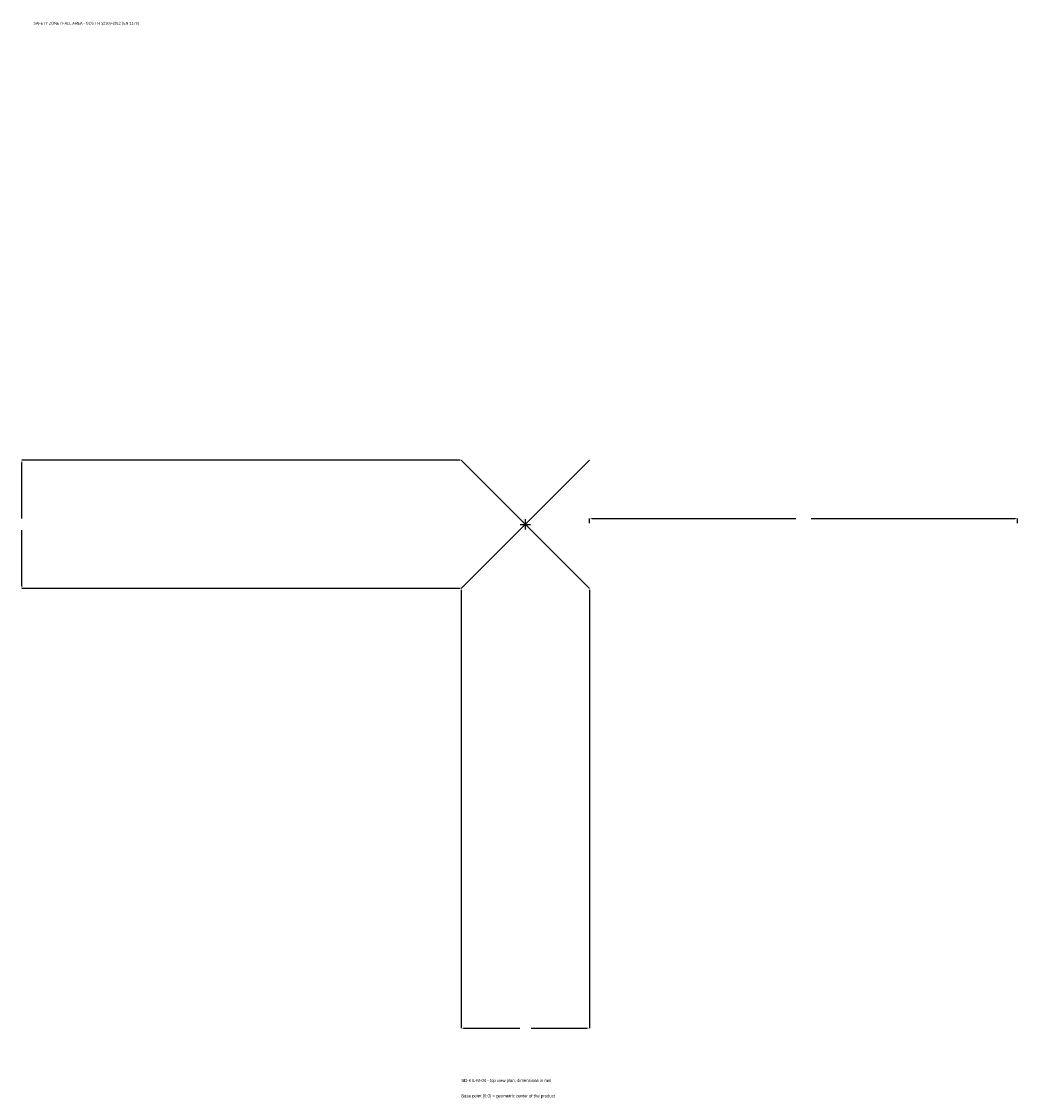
# Model space of a CAD drawing. Extents: x -1767 to 1725, y -2012 to 1763.
import ezdxf

# ---------------------------------------------------------------- set-up
doc = ezdxf.new("R2010")
doc.units = 0
for name, color, linetype in [('GP_MAF_zona_bezopasnosti', 1, 'Continuous'), ('ZSK_DANNYE', 3, 'Continuous'), ('ZSK_KONTUR', 7, 'Continuous'), ('ZSK_RAZMERY', 8, 'Continuous')]:
    doc.layers.add(name, color=color, linetype=linetype)
doc.dimstyles.new('ORION', dxfattribs={"dimtxt": 13.5, "dimasz": 8.1, "dimexe": 1.25, "dimexo": 4.05, "dimtad": 1, "dimcen": 2.5, "dimazin": 3, "dimtfac": 1, "dimtmove": 0, "dimatfit": 3})

# ---------------------------------------------------------------- blocks, each defined once
blk = doc.blocks.new('_CLOSEDFILLED')
at = {"color": 0, "linetype": 'BYBLOCK'}
blk.add_solid([(-1, 0.16), (0, 0), (-1, -0.16)], dxfattribs=at)
blk = doc.blocks.new('*D1')
for p, q in [((-225, -229.05), (-225, -1765.5)), ((225, -229.05), (225, -1765.5)), ((-216.9, -1765.5), (-20.25, -1765.5)), ((20.25, -1765.5), (216.9, -1765.5))]:
    blk.add_line(p, q)
at = {"layer": 'Defpoints'}
for p in [(-225, -225), (225, -225), (-225, -1765.5)]:
    blk.add_point(p, dxfattribs=at)
at = {"layer": 'ZSK_RAZMERY', "xscale": 8.1, "yscale": 8.1, "rotation": 180}
blk.add_blockref('_CLOSEDFILLED', (-225, -1765.5), dxfattribs=at)
at = {"layer": 'ZSK_RAZMERY', "xscale": 8.1, "yscale": 8.1}
blk.add_blockref('_CLOSEDFILLED', (225, -1765.5), dxfattribs=at)
blk = doc.blocks.new('*D2')
for p, q in [((-229.05, 225), (-1765.5, 225)), ((-1765.5, 20.25), (-1765.5, 216.9)), ((-1765.5, -216.9), (-1765.5, -20.25)), ((-229.05, -225), (-1765.5, -225))]:
    blk.add_line(p, q)
at = {"layer": 'Defpoints'}
for p in [(-225, 225), (-1765.5, -225), (-225, -225)]:
    blk.add_point(p, dxfattribs=at)
at = {"layer": 'ZSK_RAZMERY', "xscale": 8.1, "yscale": 8.1}
for p, rotation in [((-1765.5, 225), 90), ((-1765.5, -225), 270)]:
    blk.add_blockref('_CLOSEDFILLED', p, dxfattribs=dict(at, rotation=rotation))
blk = doc.blocks.new('*D3')
for p, q in [((225, 4.05), (225, 20.25)), ((233.1, 20.25), (948, 20.25)), ((1002, 20.25), (1716.9, 20.25)), ((1725, 4.05), (1725, 20.25))]:
    blk.add_line(p, q)
at = {"layer": 'Defpoints'}
for p in [(225, 20.25), (225, 0), (1725, 0)]:
    blk.add_point(p, dxfattribs=at)
at = {"layer": 'ZSK_RAZMERY', "xscale": 8.1, "yscale": 8.1, "rotation": 180}
blk.add_blockref('_CLOSEDFILLED', (225, 20.25), dxfattribs=at)
at = {"layer": 'ZSK_RAZMERY', "xscale": 8.1, "yscale": 8.1}
blk.add_blockref('_CLOSEDFILLED', (1725, 20.25), dxfattribs=at)
blk = doc.blocks.new('B1')
at = {"layer": 'ZSK_KONTUR'}
for p, q in [((-225, -225), (225, 225)), ((-225, 225), (225, -225))]:
    blk.add_line(p, q, dxfattribs=at)
at = {"layer": 'ZSK_RAZMERY'}
for p, q in [((-18, 0), (18, 0)), ((0, -18), (0, 18))]:
    blk.add_line(p, q, dxfattribs=at)
at = {"layer": 'GP_MAF_zona_bezopasnosti', "color": 1}
blk.add_text('SAFETY ZONE / FALL AREA - GOST R 52169-2012 (EN 1176)', height=9.45, dxfattribs=at).set_placement((-1725, 1752))
at = {"layer": 'ZSK_RAZMERY'}
dim = blk.add_linear_dim(base=(-1765.5, -225), p1=(-225, -225), p2=(-225, 225), angle=90, dimstyle='ORION', dxfattribs=at)
dim.commit()
dim.dimension.update_dxf_attribs({"geometry": '*D2', "text_midpoint": (-1765.5, 0)})
for base, p1, p2, picture, middle in [((225, 20.25), (225, 0), (1725, 0), '*D3', (975, 20.25)), ((-225, -1765.5), (-225, -225), (225, -225), '*D1', (0, -1765.5))]:
    dim = blk.add_linear_dim(base=base, p1=p1, p2=p2, dimstyle='ORION', dxfattribs=at)
    dim.commit()
    dim.dimension.update_dxf_attribs({"geometry": picture, "text_midpoint": middle})

msp = doc.modelspace()

# ---------------------------------------------------------------- block references
msp.add_blockref('B1', (0, 0))

# ---------------------------------------------------------------- texts
at = {"layer": 'ZSK_DANNYE', "color": 3}
msp.add_text('SD-KIL-M-04 - top view plan, dimensions in mm', height=10.8, dxfattribs=at).set_placement((-225, -1954.5))
at = {"layer": 'ZSK_DANNYE', "color": 7}
msp.add_text('Base point (0,0) = geometric center of the product', height=10.8, dxfattribs=at).set_placement((-225, -2008.5))

doc.saveas('drawing.dxf')
